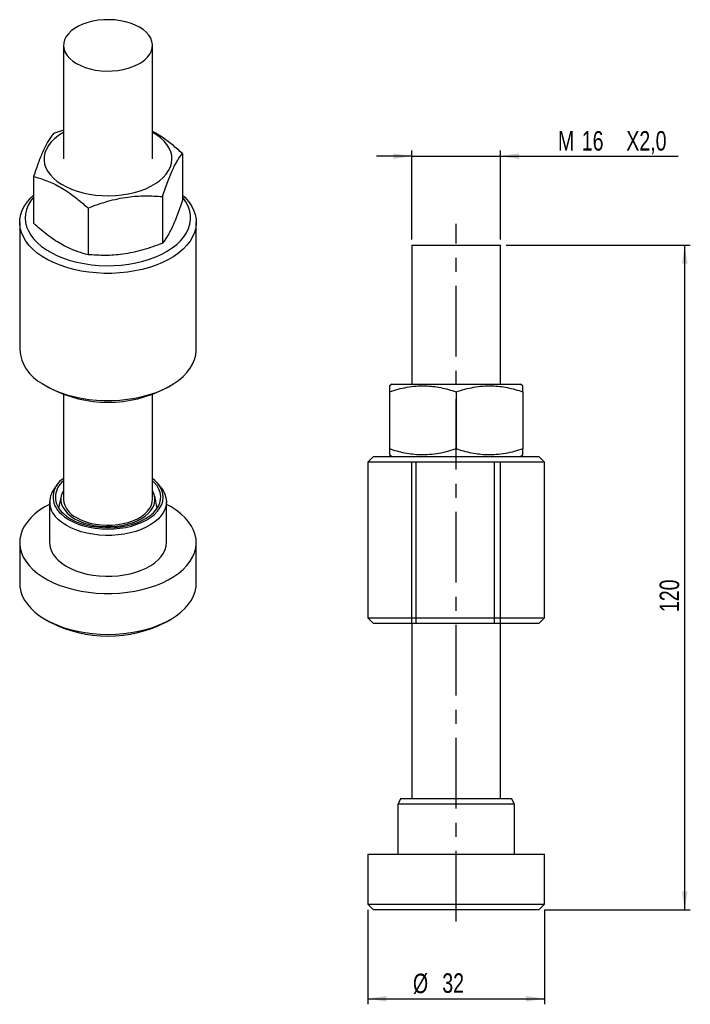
# Model space of a CAD drawing. Extents: x 56 to 176, y 97 to 275.
import ezdxf

# ---------------------------------------------------------------- set-up
doc = ezdxf.new("R2010")
doc.units = 0
doc.linetypes.add('CENTERX2', pattern=[20.32, 12.7, -2.54, 2.54, -2.54])
doc.layers.get('0').update_dxf_attribs({"linetype": 'CONTINUOUS'})
doc.styles.add('SLDTEXTSTYLE0', font='TXT', dxfattribs={"width": 0.75})
doc.dimstyles.new('SLDDIMSTYLE0', dxfattribs={"dimtxt": 3.5, "dimasz": 3.302, "dimexe": 0, "dimexo": 0.0625, "dimgap": 0.875, "dimtad": 1, "dimdec": 3, "dimrnd": 1e-09, "dimzin": 12, "dimtxsty": 'SLDTEXTSTYLE0', "dimsah": 1, "dimcen": 0.09, "dimazin": 3, "dimtfac": 1, "dimtdec": 3, "dimtmove": 0, "dimatfit": 3, "dimtolj": 1, "dimtzin": 12})
doc.dimstyles.new('SLDDIMSTYLE1', dxfattribs={"dimtxt": 3.5, "dimasz": 3.302, "dimexe": 0, "dimexo": 0.0625, "dimgap": 0.875, "dimtad": 1, "dimdec": 0, "dimrnd": 1e-09, "dimzin": 12, "dimtxsty": 'SLDTEXTSTYLE0', "dimsah": 1, "dimcen": 0.09, "dimazin": 3, "dimtfac": 1, "dimtdec": 0, "dimtofl": 0, "dimtmove": 0, "dimatfit": 3, "dimtolj": 1, "dimtzin": 12})

# ---------------------------------------------------------------- blocks, each defined once
blk = doc.blocks.new('_D')
at = {"color": 179, "linetype": 'CONTINUOUS'}
for p, q in [((126.18, 249.99), (119.83, 249.99)), ((126.18, 234.99), (126.18, 250.99)), ((126.18, 249.99), (142.18, 249.99)), ((142.18, 234.99), (142.18, 250.99)), ((142.18, 249.99), (174.09, 249.99))]:
    blk.add_line(p, q, dxfattribs=at)
for points in [[(126.18, 249.99), (122.88, 250.5), (122.88, 249.48)], [(142.18, 249.99), (145.48, 249.48), (145.48, 250.5)]]:
    blk.add_solid(points, dxfattribs=at)
at = {"color": 179, "linetype": 'CONTINUOUS', "char_height": 3.5, "attachment_point": 1, "style": 'SLDTEXTSTYLE0'}
for s, insert in [('M', (152.48, 254.5, 0.1)), ('16', (156.77, 254.5, 0.1)), ('X2,0', (164.78, 254.5, 0.1))]:
    blk.add_mtext(s, dxfattribs=dict(at, insert=insert))
blk = doc.blocks.new('_D_1')
at = {"color": 179, "linetype": 'CONTINUOUS'}
for p, q in [((118.3, 114.49), (118.3, 97.49)), ((150.05, 114.49), (150.05, 97.49)), ((118.3, 98.49), (150.05, 98.49))]:
    blk.add_line(p, q, dxfattribs=at)
for points in [[(118.3, 98.49), (121.61, 97.98), (121.61, 99)], [(150.05, 98.49), (146.75, 99), (146.75, 97.98)]]:
    blk.add_solid(points, dxfattribs=at)
at = {"color": 179, "linetype": 'CONTINUOUS', "char_height": 3.5, "attachment_point": 1, "style": 'SLDTEXTSTYLE0'}
for s, insert in [('%%c', (126.41, 103, 0.1)), ('32', (131.69, 103.06, 0.1))]:
    blk.add_mtext(s, dxfattribs=dict(at, insert=insert))
blk = doc.blocks.new('_D_2')
at = {"color": 179, "linetype": 'CONTINUOUS'}
for p, q in [((143.18, 233.99), (176.28, 233.99)), ((175.28, 114.49), (175.28, 233.99)), ((150.05, 114.49), (176.28, 114.49))]:
    blk.add_line(p, q, dxfattribs=at)
for points in [[(175.28, 233.99), (174.78, 230.69), (175.79, 230.69)], [(175.28, 114.49), (175.79, 117.79), (174.78, 117.79)]]:
    blk.add_solid(points, dxfattribs=at)
at = {"color": 179, "linetype": 'CONTINUOUS', "insert": (170.77, 168.02, 0.1), "char_height": 3.5, "attachment_point": 1, "rotation": 90, "style": 'SLDTEXTSTYLE0'}
blk.add_mtext('120', dxfattribs=at)

msp = doc.modelspace()

# ---------------------------------------------------------------- linework, layer by layer
at = {"color": 7, "linetype": 'CONTINUOUS'}
for p, q in [((63.571, 269.9215), (63.571, 249.508)), ((79.571, 249.508), (79.571, 269.9215)), ((63.571, 254.685), (61.773, 254.0533)), ((84.9552, 250.4674), (84.9552, 242.0742)), ((58.1867, 246.3268), (58.1867, 237.9335)), ((81.3689, 242.7409), (81.3689, 234.3476)), ((67.9847, 240.6705), (67.9847, 232.2773)), ((55.696, 238.0764), (55.696, 215.2133)), ((87.446, 215.2133), (87.446, 238.0764)), ((126.18, 233.9904), (126.18, 208.9904)), ((126.18, 233.9904), (142.18, 233.9904)), ((142.18, 208.9904), (142.18, 233.9904)), ((122.68, 208.9904), (122.18, 208.7017)), ((122.68, 208.9904), (134.18, 208.9904)), ((134.18, 208.9904), (145.68, 208.9904)), ((146.18, 208.7017), (145.68, 208.9904)), ((60.3438, 208.7341), (61.051, 208.3257)), ((63.571, 207.1572), (63.571, 188.2674)), ((79.571, 188.2674), (79.571, 207.1572)), ((82.0909, 208.3257), (82.7981, 208.7341)), ((122.18, 207.6299), (122.18, 197.3509)), ((134.18, 207.6299), (134.18, 197.3509)), ((146.18, 207.6299), (146.18, 197.3509)), ((119.305, 195.9904), (118.305, 194.9904)), ((118.305, 194.9904), (118.305, 166.9904)), ((150.055, 194.9904), (118.305, 194.9904)), ((119.305, 195.9904), (149.0331, 195.9904)), ((122.18, 196.2791), (122.68, 195.9904)), ((126.18, 165.9904), (126.18, 194.9904)), ((126.9098, 194.9904), (126.9098, 165.9904)), ((141.038, 194.9904), (141.038, 165.9904)), ((142.18, 165.9904), (142.18, 194.9904)), ((145.68, 195.9904), (146.18, 196.2791)), ((149.0331, 195.9904), (149.055, 195.9904)), ((150.055, 194.9904), (149.055, 195.9904)), ((150.055, 166.9904), (150.055, 194.9904)), ((62.5126, 191.0139), (61.9855, 190.3334)), ((81.1564, 190.3334), (80.6294, 191.0139)), ((61.071, 187.8592), (61.071, 180.5103)), ((63.166, 188.877), (62.6963, 186.7188)), ((80.4456, 186.7188), (79.9759, 188.877)), ((82.071, 180.5103), (82.071, 187.8592)), ((55.696, 180.5103), (55.696, 173.1614)), ((87.446, 173.1614), (87.446, 180.5103)), ((60.3438, 166.6822), (61.051, 166.2738)), ((82.0909, 166.2738), (82.7981, 166.6822)), ((118.305, 166.9904), (119.305, 165.9904)), ((118.305, 166.9904), (150.0317, 166.9904)), ((149.055, 165.9904), (150.055, 166.9904)), ((150.0317, 166.9904), (150.055, 166.9904)), ((149.055, 165.9904), (119.305, 165.9904)), ((126.18, 165.9904), (126.18, 134.4904)), ((142.18, 134.4904), (142.18, 165.9904)), ((124.2573, 134.4904), (123.68, 133.4904)), ((123.68, 133.4904), (123.68, 124.4904)), ((144.3978, 133.4904), (123.68, 133.4904)), ((124.2573, 134.4904), (143.836, 134.4904)), ((143.836, 134.4904), (144.1026, 134.4904)), ((144.68, 133.4904), (144.1026, 134.4904)), ((144.68, 133.4904), (144.3978, 133.4904)), ((144.68, 124.4904), (144.68, 133.4904)), ((118.305, 124.4904), (118.305, 115.4904)), ((118.305, 124.4904), (149.6283, 124.4904)), ((149.6283, 124.4904), (150.055, 124.4904)), ((150.055, 115.4904), (150.055, 124.4904)), ((118.305, 115.4904), (119.305, 114.4904)), ((118.305, 115.4904), (150.055, 115.4904)), ((149.055, 114.4904), (150.055, 115.4904)), ((149.055, 114.4904), (119.305, 114.4904))]:
    msp.add_line(p, q, dxfattribs=at)
at = {"color": 179, "linetype": 'CENTERX2'}
msp.add_line((134.18, 112.362), (134.18, 237.8552), dxfattribs=at)
at = {"color": 7, "linetype": 'CONTINUOUS', "flags": 128}
for points in [[(77.2278, 273.1871), (76.4742, 273.5707), (75.6433, 273.8967), (74.7482, 274.16), (73.8029, 274.3564), (72.8224, 274.483), (71.8223, 274.5375), (70.8181, 274.5193), (69.8258, 274.4286), (68.8611, 274.2668), (67.939, 274.0364), (67.0743, 273.7412), (66.2805, 273.3857), (65.5701, 272.9756), (64.9543, 272.5174), (64.4429, 272.0182), (64.0439, 271.4859), (63.7636, 270.929), (63.6065, 270.3561), (63.5749, 269.7764), (63.6695, 269.199), (63.8886, 268.633), (64.2289, 268.0874), (64.685, 267.5706), (65.2497, 267.0909), (65.9141, 266.6559), (66.6677, 266.2723), (67.4986, 265.9463), (68.3938, 265.683), (69.339, 265.4866), (70.3195, 265.3601), (71.3197, 265.3055), (72.3238, 265.3237), (73.3161, 265.4144), (74.2809, 265.5762), (75.2029, 265.8066), (76.0676, 266.1018), (76.8615, 266.4573), (77.5719, 266.8674), (78.1876, 267.3256), (78.699, 267.8248), (79.098, 268.3571), (79.3783, 268.9141), (79.5355, 269.4869), (79.567, 270.0666), (79.4725, 270.644), (79.2533, 271.21), (78.913, 271.7557), (78.4569, 272.2724), (77.8922, 272.7521), (77.2278, 273.1871)], [(63.571, 254.2772), (63.4392, 254.2023), (62.6462, 253.6948), (61.9478, 253.1428), (61.3514, 252.5524), (60.8633, 251.9296), (60.4888, 251.2812), (60.2317, 250.614), (60.0948, 249.9351), (60.0795, 249.2516), (60.1861, 248.5709), (60.4134, 247.9001), (60.7589, 247.2463), (61.219, 246.6165), (61.7889, 246.0174), (62.4625, 245.4552), (63.2326, 244.9361), (64.0911, 244.4654), (65.0289, 244.0481), (66.036, 243.6887), (67.1018, 243.391), (68.215, 243.1582), (69.3637, 242.9926), (70.5359, 242.8961), (71.719, 242.8697), (72.9006, 242.9137), (74.0681, 243.0276), (75.209, 243.2101), (76.3115, 243.4595), (77.3637, 243.7729), (78.3544, 244.1471), (79.2733, 244.5782), (80.1105, 245.0615), (80.8572, 245.592), (81.5055, 246.1639), (82.0484, 246.7714), (82.4803, 247.4078), (82.7966, 248.0665), (82.9938, 248.7404), (83.07, 249.4225), (83.0243, 250.1055), (82.8572, 250.7822), (82.5704, 251.4454), (82.167, 252.088), (81.6513, 252.7033), (81.0288, 253.2847), (80.306, 253.826), (79.571, 254.2772)], [(59.7538, 231.9569), (58.8632, 232.5838), (58.072, 233.2536), (57.3865, 233.9612), (56.812, 234.701), (56.353, 235.4672), (56.0131, 236.2539), (55.7949, 237.0548), (55.7002, 237.8637), (55.7298, 238.6743), (55.8833, 239.4802), (56.1596, 240.2751), (56.5565, 241.0528), (57.0709, 241.8072), (57.6988, 242.5324), (58.1867, 243.0046)], [(58.1867, 242.6399), (57.6576, 241.9304), (57.2368, 241.1875), (56.9348, 240.4255), (56.754, 239.6508), (56.696, 238.8698), (56.7613, 238.0891), (56.9493, 237.315), (57.2584, 236.5539), (57.6862, 235.8123), (58.229, 235.0961), (58.8823, 234.4115), (59.6408, 233.7639), (60.4982, 233.1589)], [(84.9552, 243.0046), (85.4263, 242.5498), (86.0569, 241.8254), (86.5742, 241.0716), (86.974, 240.2944), (87.2533, 239.4999), (87.4099, 238.6942), (87.4425, 237.8837), (87.3508, 237.0746), (87.1357, 236.2735), (86.7988, 235.4864), (86.3427, 234.7196), (85.771, 233.9791), (85.0881, 233.2706), (84.2995, 232.5997), (83.4112, 231.9718), (82.4303, 231.3916), (81.3644, 230.8637), (80.2218, 230.3922), (79.0115, 229.9809), (77.743, 229.633), (76.4262, 229.3511), (75.0714, 229.1375), (73.6892, 228.9939), (72.2904, 228.9214), (70.886, 228.9205), (69.487, 228.9913), (68.1042, 229.1332), (66.7486, 229.345), (65.4308, 229.6252), (64.161, 229.9716), (62.9491, 230.3814), (61.8048, 230.8514), (60.7369, 231.3779), (59.7538, 231.9569)], [(60.4982, 233.1589), (61.4473, 232.6014), (62.4803, 232.096), (63.5886, 231.647), (64.7631, 231.2579), (65.994, 230.9322), (67.271, 230.6724), (68.5838, 230.4807), (69.9212, 230.3588), (71.2724, 230.3075), (72.626, 230.3274), (73.9709, 230.4183), (75.2959, 230.5794), (76.59, 230.8094), (77.8425, 231.1064), (79.0431, 231.4678), (80.1818, 231.8909), (81.2491, 232.3719), (82.2362, 232.907), (83.1349, 233.4917), (83.9378, 234.1211), (84.6382, 234.7901), (85.2304, 235.493), (85.7094, 236.2242), (86.0712, 236.9774), (86.3128, 237.7466), (86.4323, 238.5252), (86.4287, 239.3069), (86.3019, 240.0851), (86.0531, 240.8535), (85.6843, 241.6056), (85.1985, 242.3353), (84.9552, 242.6399)], [(59.7538, 209.0938), (60.7369, 208.5148), (61.8048, 207.9882), (62.9491, 207.5182), (64.161, 207.1084), (65.4308, 206.7621), (66.7486, 206.4819), (68.1042, 206.27), (69.487, 206.1281), (70.886, 206.0574), (72.2904, 206.0582), (73.6892, 206.1308), (75.0714, 206.2744), (76.4262, 206.488), (77.743, 206.7698), (79.0115, 207.1178), (80.2218, 207.5291), (81.3644, 208.0005), (82.4303, 208.5284), (83.4112, 209.1086), (84.2995, 209.7366), (85.0881, 210.4074), (85.771, 211.1159), (86.3427, 211.8564), (86.7988, 212.6232), (87.1357, 213.4103), (87.3508, 214.2115), (87.4425, 215.0205), (87.446, 215.2133)], [(63.1274, 185.6668), (63.7641, 185.14), (64.4989, 184.6576), (65.3227, 184.2258), (66.225, 183.8499), (67.1946, 183.5347), (68.2192, 183.2842), (69.2859, 183.1014), (70.3814, 182.9888), (71.4919, 182.9477), (72.6033, 182.9786), (73.7018, 183.0811), (74.7735, 183.254), (75.8049, 183.4951), (76.783, 183.8013), (77.6956, 184.1689), (78.5312, 184.5931), (79.2793, 185.0686), (79.9304, 185.5895), (80.4764, 186.1493), (80.9104, 186.7408), (81.2269, 187.3566), (81.4221, 187.989), (81.4933, 188.63), (81.4398, 189.2717), (81.2621, 189.9058), (80.9626, 190.5245), (80.545, 191.1199), (80.0145, 191.6845), (79.571, 192.0645)], [(63.4871, 185.795), (64.1086, 185.2818), (64.8274, 184.8129), (65.6341, 184.3943), (66.5182, 184.0315), (67.4682, 183.7293), (68.4716, 183.4915), (69.5155, 183.3214), (70.5862, 183.221), (71.6697, 183.1918), (72.7519, 183.234), (73.8187, 183.3472), (74.8562, 183.5298), (75.8509, 183.7796), (76.7898, 184.0931), (77.6607, 184.4664), (78.4521, 184.8946), (79.1539, 185.3721), (79.7568, 185.8926), (80.253, 186.4494), (80.636, 187.0353), (80.9009, 187.6425), (81.0441, 188.2632), (81.0638, 188.8893), (80.9597, 189.5125), (80.7333, 190.1249), (80.3874, 190.7184), (79.9266, 191.2853), (79.571, 191.6334)], [(81.1564, 190.3334), (81.4825, 189.8598), (81.7991, 189.2295), (81.9958, 188.583), (82.0703, 187.9281), (82.0217, 187.2724), (81.8505, 186.6235), (81.5588, 185.9892), (81.15, 185.3767), (80.629, 184.7934), (80.0017, 184.246), (79.2756, 183.741), (78.4591, 183.2842), (77.5619, 182.8811), (76.5945, 182.5364), (75.5681, 182.254), (74.4949, 182.0374), (73.3874, 181.889), (72.2587, 181.8106), (71.1218, 181.8032), (69.9902, 181.8667), (68.8772, 182.0005), (67.7957, 182.203), (66.7585, 182.4718), (65.7777, 182.8037), (64.8649, 183.195), (64.0306, 183.6409), (63.2848, 184.1362), (62.6361, 184.6752)], [(63.571, 189.8754), (63.4835, 189.7223), (63.2387, 189.1489), (63.1154, 188.5627), (63.1154, 187.9722), (63.2387, 187.3859), (63.4835, 186.8126), (63.8462, 186.2604), (64.3216, 185.7375), (64.9027, 185.2515), (65.5811, 184.8095)], [(65.5811, 184.8095), (66.3467, 184.4179), (67.1886, 184.0825), (68.0944, 183.808), (69.0508, 183.5986), (70.044, 183.4573), (71.0595, 183.3861), (72.0824, 183.3861), (73.0979, 183.4573), (74.0911, 183.5986), (75.0476, 183.808), (75.9533, 184.0825), (76.7952, 184.4179), (77.5609, 184.8095), (78.2392, 185.2515), (78.8203, 185.7375), (79.2957, 186.2604), (79.6584, 186.8126), (79.9032, 187.3859), (80.0265, 187.9722), (80.0265, 188.5627), (79.9032, 189.1489), (79.6584, 189.7223), (79.571, 189.8754)], [(65.9141, 185.0018), (66.6677, 184.6183), (67.4986, 184.2923), (68.3938, 184.029), (69.339, 183.8325), (70.3195, 183.706), (71.3197, 183.6514), (72.3238, 183.6696), (73.3161, 183.7603), (74.2809, 183.9222), (75.2029, 184.1525), (76.0676, 184.4477), (76.8615, 184.8032), (77.5719, 185.2133), (78.1876, 185.6716), (78.699, 186.1708), (79.098, 186.703), (79.3783, 187.26), (79.5355, 187.8328), (79.571, 188.2674)], [(61.071, 187.3838), (60.2229, 186.9189), (59.2862, 186.3148), (58.4456, 185.6653), (57.7078, 184.9755), (57.0784, 184.2507), (56.5625, 183.4967), (56.164, 182.7192), (55.8861, 181.9245), (55.731, 181.1187), (55.6998, 180.3082), (55.7929, 179.4992), (56.0094, 178.6982), (56.3477, 177.9113), (56.8052, 177.1448), (57.3782, 176.4046), (58.0623, 175.6965)], [(58.0623, 175.6965), (58.8522, 175.0261), (59.7415, 174.3987), (60.7235, 173.819), (61.7903, 173.2918), (62.9337, 172.821), (64.1447, 172.4104), (65.4138, 172.0632), (66.7311, 171.7821), (68.0863, 171.5694), (69.4688, 171.4266), (70.8677, 171.3548), (72.2721, 171.3548), (73.671, 171.4264), (75.0535, 171.5691), (76.4087, 171.7817), (77.7261, 172.0627), (78.9953, 172.4098), (80.2064, 172.8203), (81.3499, 173.291), (82.4169, 173.8182), (83.399, 174.3977), (84.2885, 175.0251), (85.0785, 175.6954), (85.7627, 176.4034), (86.3359, 177.1436), (86.7936, 177.9101), (87.1321, 178.6969), (87.3488, 179.498), (87.4421, 180.3069), (87.4111, 181.1175), (87.2561, 181.9233), (86.9784, 182.718), (86.5802, 183.4955), (86.0644, 184.2496), (85.4352, 184.9744), (84.6975, 185.6643), (83.8571, 186.3139), (82.9205, 186.918), (82.071, 187.3838)], [(62.6361, 177.3264), (63.2848, 176.7874), (64.0306, 176.292), (64.8649, 175.8461), (65.7777, 175.4549), (66.7585, 175.1229), (67.7957, 174.8541), (68.8772, 174.6516), (69.9902, 174.5179), (71.1218, 174.4543), (72.2587, 174.4618), (73.3874, 174.5402), (74.4949, 174.6885), (75.5681, 174.9052), (76.5945, 175.1875), (77.5619, 175.5323), (78.4591, 175.9354), (79.2756, 176.3921), (80.0017, 176.8971), (80.629, 177.4445), (81.15, 178.0279), (81.5588, 178.6403), (81.8505, 179.2747), (82.0217, 179.9235), (82.071, 180.5103)], [(55.696, 173.1614), (55.7309, 172.5542), (55.8858, 171.7484), (56.1635, 170.9537), (56.5618, 170.1762), (57.0775, 169.4221), (57.7067, 168.6973), (58.4444, 168.0074), (59.2848, 167.3578), (60.2214, 166.7537), (61.2468, 166.1997), (62.353, 165.7002), (63.5314, 165.2591), (64.7726, 164.8798), (66.0671, 164.5654), (67.4047, 164.3182), (68.7748, 164.1403), (70.1669, 164.0329), (71.5699, 163.997), (72.9729, 164.0328), (74.365, 164.14), (75.7352, 164.3179), (77.0728, 164.565), (78.3673, 164.8793), (79.6087, 165.2585), (80.7872, 165.6995), (81.8935, 166.1989), (82.919, 166.7528), (83.8557, 167.3569), (84.6963, 168.0064), (85.4342, 168.6962), (86.0635, 169.421), (86.5795, 170.175), (86.9779, 170.9525), (87.2558, 171.7472), (87.4109, 172.553), (87.446, 173.1614)]]:
    msp.add_lwpolyline(points, dxfattribs=at)
at = {"color": 7, "linetype": 'CONTINUOUS'}
for centre, radius, start, end in [((63.2798, 215.837), 7.6095, 184.701399, 242.394931), ((71.571, 228.4747), 22.73, 242.430668, 297.569332), ((65.6521, 188.706), 3.951, 121.785431, 230.282536), ((65.847, 188.6809), 3.7279, 127.627548, 230.725753), ((65.0991, 187.8249), 3.9983, 141.143278, 231.975718), ((67.6158, 188.6962), 4.0675, 186.05139, 245.268742), ((65.4296, 180.6763), 4.3618, 182.180822, 230.175011), ((71.571, 186.421), 22.7283, 242.428505, 297.571495)]:
    msp.add_arc(centre, radius, start, end, dxfattribs=at)
for points, knots in [([(61.773, 254.0533), (61.6181, 253.8527), (61.3082, 253.4516), (60.8311, 252.7103), (60.345, 251.8352), (59.8764, 250.8603), (59.4333, 249.8158), (58.8734, 248.3735), (58.4624, 247.1483), (58.1867, 246.3268)], [0, 0, 0, 0, 0.13231863, 0.26459986, 0.39984032, 0.53505638, 0.65025654, 0.76547467, 1, 1, 1, 1]), ([(84.9552, 250.4674), (84.3592, 250.9955), (83.1618, 252.0563), (81.5203, 253.2652), (80.3169, 254.0405), (79.7365, 254.3411), (79.571, 254.4268)], [0, 0, 0, 0, 0.33883766, 0.68070057, 0.90890403, 1, 1, 1, 1]), ([(81.3689, 242.7409), (81.5239, 243.2079), (81.8337, 244.1419), (82.3109, 245.4565), (82.797, 246.6761), (83.2655, 247.7201), (83.7086, 248.5848), (84.2685, 249.5552), (84.6796, 250.1012), (84.9552, 250.4674)], [0, 0, 0, 0, 0.13231863, 0.26459986, 0.39984032, 0.53505638, 0.65025654, 0.76547467, 1, 1, 1, 1]), ([(58.1867, 246.3268), (58.5665, 246.2278), (59.3472, 246.0244), (60.5498, 245.6068), (61.7975, 245.0733), (63.0652, 244.4063), (64.5329, 243.4873), (66.1853, 242.2621), (67.3828, 241.2029), (67.9847, 240.6705)], [0, 0, 0, 0, 0.118770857, 0.244162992, 0.369523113, 0.497977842, 0.626432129, 0.812230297, 1, 1, 1, 1]), ([(67.9847, 240.6705), (68.5629, 240.8932), (69.7193, 241.3385), (71.5, 241.9006), (73.3142, 242.3535), (75.0629, 242.6585), (76.7164, 242.8244), (78.8061, 242.9117), (80.3402, 242.8094), (81.3689, 242.7409)], [0, 0, 0, 0, 0.13231864, 0.26459989, 0.39984034, 0.53505642, 0.65025653, 0.76547469, 1, 1, 1, 1]), ([(84.9552, 242.0742), (84.8003, 241.6071), (84.4904, 240.6732), (84.0133, 239.3585), (83.5272, 238.139), (83.0586, 237.0949), (82.6156, 236.2303), (82.0556, 235.2599), (81.6446, 234.7138), (81.3689, 234.3476)], [0, 0, 0, 0, 0.13231864, 0.26459989, 0.39984034, 0.53505642, 0.65025653, 0.76547469, 1, 1, 1, 1]), ([(67.9847, 232.2773), (67.3886, 232.4381), (66.1913, 232.7611), (64.5495, 233.4383), (63.0973, 234.2038), (61.8401, 234.9892), (60.5813, 235.9001), (59.3575, 236.8868), (58.5665, 237.594), (58.1867, 237.9335)], [0, 0, 0, 0, 0.18595344, 0.37356692, 0.49880445, 0.62404175, 0.75261781, 0.88122922, 1, 1, 1, 1]), ([(81.3689, 234.3476), (80.7907, 234.1249), (79.6343, 233.6796), (77.8536, 233.1175), (76.0394, 232.6647), (74.2907, 232.3596), (72.6372, 232.1938), (70.5475, 232.1065), (69.0134, 232.2087), (67.9847, 232.2773)], [0, 0, 0, 0, 0.13231863, 0.26459986, 0.39984032, 0.53505638, 0.65025654, 0.76547467, 1, 1, 1, 1]), ([(122.18, 207.6299), (122.6984, 207.7931), (123.7352, 208.1194), (125.3317, 208.4704), (126.9583, 208.6815), (128.526, 208.7233), (130.009, 208.6148), (131.4085, 208.3926), (132.8018, 208.0666), (133.7206, 207.7755), (134.18, 207.6299)], [0, 0, 0, 0, 0.132306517, 0.264575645, 0.399803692, 0.535007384, 0.650196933, 0.765404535, 0.882690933, 1, 1, 1, 1]), ([(122.18, 208.7004), (122.18, 208.6869), (122.18, 208.6592), (122.18, 208.4254), (122.18, 208.0845), (122.18, 207.7774), (122.18, 207.6299)], [0, 0, 0, 0, 0.24819703, 0.50531032, 0.7624943, 1, 1, 1, 1]), ([(134.18, 207.6299), (134.6984, 207.7931), (135.7352, 208.1194), (137.3317, 208.4704), (138.9583, 208.6815), (140.526, 208.7233), (142.009, 208.6148), (143.4085, 208.3926), (144.8018, 208.0666), (145.7206, 207.7755), (146.18, 207.6299)], [0, 0, 0, 0, 0.13230651, 0.26457561, 0.39980368, 0.53500734, 0.65019695, 0.76540452, 0.88269093, 1, 1, 1, 1]), ([(146.18, 207.6299), (146.18, 207.777), (146.18, 208.0794), (146.18, 208.4218), (146.18, 208.6365), (146.18, 208.7258), (146.18, 208.7002), (146.18, 208.6998)], [0, 0, 0, 0, 0.23753865, 0.48831968, 0.73903668, 0.99594282, 1, 1, 1, 1]), ([(122.18, 197.3509), (122.18, 197.2038), (122.18, 196.9014), (122.18, 196.559), (122.18, 196.3444), (122.18, 196.2549), (122.18, 196.2806), (122.18, 196.281)], [0, 0, 0, 0, 0.237538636, 0.488319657, 0.739036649, 0.9959428, 1, 1, 1, 1]), ([(134.18, 197.3509), (133.6615, 197.1877), (132.6248, 196.8615), (131.0283, 196.5104), (129.4017, 196.2993), (127.834, 196.2575), (126.351, 196.366), (124.9514, 196.5882), (123.5582, 196.9142), (122.6394, 197.2053), (122.18, 197.3509)], [0, 0, 0, 0, 0.132306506, 0.264575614, 0.399803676, 0.535007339, 0.650196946, 0.765404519, 0.882690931, 1, 1, 1, 1]), ([(146.18, 197.3509), (145.6615, 197.1877), (144.6248, 196.8615), (143.0283, 196.5104), (141.4017, 196.2993), (139.834, 196.2575), (138.351, 196.366), (136.9514, 196.5882), (135.5582, 196.9142), (134.6394, 197.2053), (134.18, 197.3509)], [0, 0, 0, 0, 0.13230652, 0.26457564, 0.39980369, 0.53500738, 0.65019693, 0.76540453, 0.88269093, 1, 1, 1, 1]), ([(146.18, 196.2804), (146.18, 196.294), (146.18, 196.3216), (146.18, 196.5554), (146.18, 196.8963), (146.18, 197.2034), (146.18, 197.3509)], [0, 0, 0, 0, 0.24819703, 0.50531032, 0.7624943, 1, 1, 1, 1])]:
    msp.add_open_spline(points, degree=3, knots=knots, dxfattribs=at)

# ---------------------------------------------------------------- dimensions: what is measured, and where the dimension line sits
at = {"color": 179, "linetype": 'CONTINUOUS'}
for base, p1, p2, text, dimstyle, picture, middle in [((142.18, 249.9904), (126.18, 233.9904), (142.18, 233.9904), 'M<>X2,0', 'SLDDIMSTYLE0', '_D', (163.2841, 249.9904)), ((150.055, 98.4904), (118.305, 115.4904), (150.055, 115.4904), '%%c<>', 'SLDDIMSTYLE1', '_D_1', (133.0562, 98.4904))]:
    dim = msp.add_linear_dim(base=base, p1=p1, p2=p2, text=text, dimstyle=dimstyle, dxfattribs=at)
    dim.commit()
    dim.dimension.update_dxf_attribs({"geometry": picture, "text_midpoint": middle, "dimtype": 160})
dim = msp.add_linear_dim(base=(175.2840809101, 233.9904079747), p1=(149.05499315, 114.4904079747), p2=(142.17999315, 233.9904079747), angle=90, dimstyle='SLDDIMSTYLE1', dxfattribs=at)
dim.commit()
dim.dimension.update_dxf_attribs({"geometry": '_D_2', "text_midpoint": (175.2840809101, 173.318787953), "dimtype": 160})

doc.saveas('drawing.dxf')
